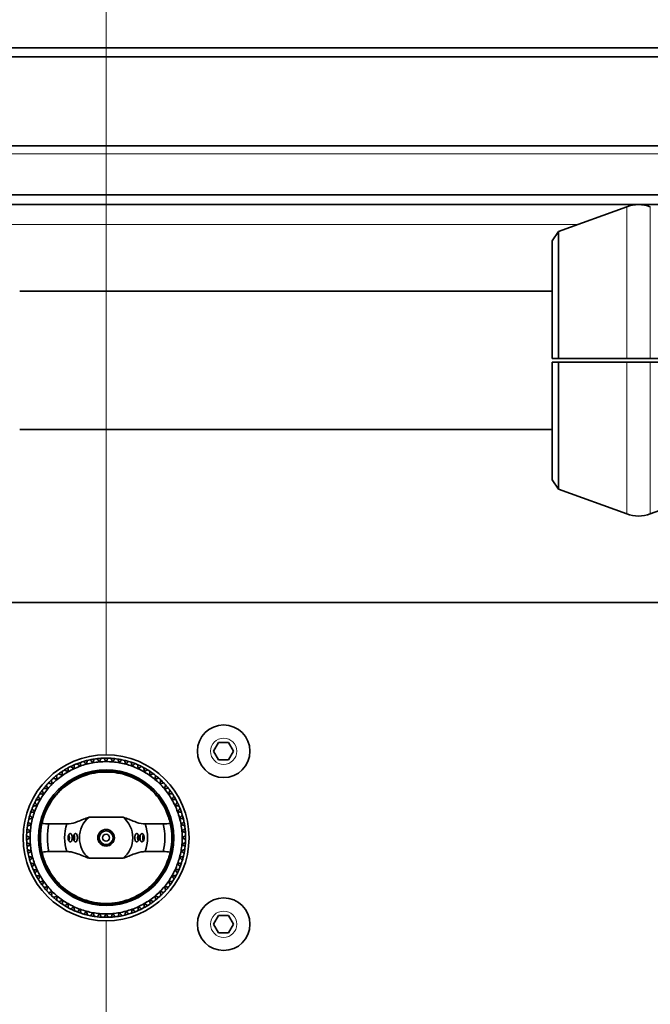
# Model space of a CAD drawing. Header units: millimetres. Extents: x 0 to 7128, y 0 to 5040.
# Tile 6 of 215: x 753 to 845, y 396 to 538. Entities that reach past the tile are written whole.
import ezdxf

# ---------------------------------------------------------------- set-up
doc = ezdxf.new("R2010")
doc.units = ezdxf.units.MM
doc.header["$LTSCALE"] = 12
doc.layers.add('Quote(ISO)', color=7, linetype='Continuous', lineweight=25, true_color=0x80ff00)
doc.layers.add('Spigoli tangenti visibili(ISO)', color=7, linetype='Continuous', lineweight=15, true_color=0x00803f)
doc.layers.add('Spigoli visibili(ISO)', color=7, linetype='Continuous', lineweight=35)
doc.styles.add('Corrente-BSI', font='arial.ttf')
doc.dimstyles.new('DEFAULT-ISO', dxfattribs={"dimscale": 12, "dimtxt": 3.5, "dimasz": 2.5, "dimexe": 1, "dimexo": 1, "dimgap": 0.762, "dimtad": 1, "dimtoh": 1, "dimrnd": 1e-08, "dimtxsty": 'Corrente-BSI', "dimcen": 0.09, "dimdle": 10, "dimclrd": 7, "dimclre": 7, "dimclrt": 7, "dimazin": 2, "dimtfac": 0.571429, "dimtmove": 0, "dimatfit": 3, "dimfxl": 1, "dimtolj": 1, "dimlwd": 5, "dimlwe": 5, "dimarcsym": 0})

# ---------------------------------------------------------------- blocks, each defined once
blk = doc.blocks.new('*D36')
at = {"layer": 'Defpoints', "color": 0, "linetype": 'Continuous', "transparency": 16777216}
for p in [(765.93, 644.2), (2265.93, 432.2), (765.93, 420.2)]:
    blk.add_point(p, dxfattribs=at)
at = {"layer": 'Quote(ISO)', "color": 7, "linetype": 'Continuous', "lineweight": 5, "transparency": 16777216}
for p, q in [((765.93, 432.2), (765.93, 656.2)), ((2265.93, 444.2), (2265.93, 656.2)), ((2235.93, 644.2), (795.93, 644.2))]:
    blk.add_line(p, q, dxfattribs=at)
at = {"layer": 'Quote(ISO)', "color": 7, "linetype": 'Continuous', "transparency": 16777216}
for points in [[(795.93, 649.2), (795.93, 639.2), (765.93, 644.2)], [(2235.93, 649.2), (2235.93, 639.2), (2265.93, 644.2)]]:
    blk.add_solid(points, dxfattribs=at)
at = {"layer": 'Quote(ISO)', "color": 7, "linetype": 'Continuous', "lineweight": 9, "transparency": 16777216, "insert": (1455.26, 696.23), "char_height": 42, "attachment_point": 1, "style": 'Corrente-BSI'}
blk.add_mtext('\\A1;1500', dxfattribs=at)
blk = doc.blocks.new('*D37')
at = {"layer": 'Defpoints', "color": 0, "linetype": 'Continuous', "transparency": 16777216}
for p in [(693.93, 729.58), (693.93, 501.7), (2337.93, 501.7)]:
    blk.add_point(p, dxfattribs=at)
at = {"layer": 'Quote(ISO)', "color": 7, "linetype": 'Continuous', "lineweight": 5, "transparency": 16777216}
for p, q in [((693.93, 513.7), (693.93, 741.58)), ((2337.93, 513.7), (2337.93, 741.58)), ((2307.93, 729.58), (723.93, 729.58))]:
    blk.add_line(p, q, dxfattribs=at)
at = {"layer": 'Quote(ISO)', "color": 7, "linetype": 'Continuous', "transparency": 16777216}
for points in [[(723.93, 734.58), (723.93, 724.58), (693.93, 729.58)], [(2307.93, 734.58), (2307.93, 724.58), (2337.93, 729.58)]]:
    blk.add_solid(points, dxfattribs=at)
at = {"layer": 'Quote(ISO)', "color": 7, "linetype": 'Continuous', "lineweight": 9, "transparency": 16777216, "insert": (1144.34, 782.16), "char_height": 42, "attachment_point": 1, "style": 'Corrente-BSI'}
blk.add_mtext('\\A1;\\fArial|b0|i0;1644 - Max Sheet/Coil Room', dxfattribs=at)
blk = doc.blocks.new('*D42')
at = {"layer": 'Defpoints', "color": 0, "linetype": 'Continuous', "transparency": 16777216}
for p in [(765.93, 420.2), (865.93, 420.2), (865.93, 199.56)]:
    blk.add_point(p, dxfattribs=at)
at = {"layer": 'Quote(ISO)', "color": 7, "linetype": 'Continuous', "lineweight": 5, "transparency": 16777216}
for p, q in [((765.93, 408.2), (765.93, 187.56)), ((865.93, 408.2), (865.93, 187.56)), ((765.93, 199.56), (628.94, 199.56)), ((835.93, 199.56), (795.93, 199.56))]:
    blk.add_line(p, q, dxfattribs=at)
at = {"layer": 'Quote(ISO)', "color": 7, "linetype": 'Continuous', "transparency": 16777216}
for points in [[(795.93, 204.56), (795.93, 194.56), (765.93, 199.56)], [(835.93, 204.56), (835.93, 194.56), (865.93, 199.56)]]:
    blk.add_solid(points, dxfattribs=at)
at = {"layer": 'Quote(ISO)', "color": 7, "linetype": 'Continuous', "lineweight": 9, "transparency": 16777216, "insert": (638.08, 251.59), "char_height": 42, "attachment_point": 1, "style": 'Corrente-BSI'}
blk.add_mtext('\\A1;100', dxfattribs=at)

msp = doc.modelspace()

# ---------------------------------------------------------------- linework, layer by layer
at = {"layer": 'Spigoli tangenti visibili(ISO)'}
for p, q in [((2355.926, 519.026), (675.926, 519.026)), ((841.216, 489.447), (841.216, 511.396)), ((844.636, 489.447), (844.636, 511.396)), ((834.106, 508.808), (749.745, 508.808)), ((841.216, 466.999), (841.216, 488.947)), ((844.636, 466.999), (844.636, 488.947))]:
    msp.add_line(p, q, dxfattribs=at)
for centre in [(782.926, 432.697), (782.926, 407.697)]:
    msp.add_circle(centre, 1.9, dxfattribs=at)
at = {"layer": 'Spigoli visibili(ISO)'}
for p, q in [((2423.926, 534.352), (607.926, 534.352)), ((2423.926, 533.056), (607.926, 533.056)), ((675.926, 520.197), (2355.926, 520.197)), ((2353.926, 513.126), (677.926, 513.126)), ((2337.926, 511.712), (693.926, 511.712)), ((831.365, 507.81), (841.216, 511.396)), ((830.426, 506.468), (831.365, 507.81)), ((831.365, 507.81), (831.365, 489.447)), ((830.426, 489.447), (830.426, 506.468)), ((830.426, 499.197), (753.426, 499.197)), ((830.426, 489.447), (831.365, 489.447)), ((831.365, 488.947), (830.426, 488.947)), ((830.426, 471.926), (830.426, 488.947)), ((831.365, 488.947), (831.365, 470.584)), ((841.216, 489.447), (844.636, 489.447)), ((844.636, 488.947), (841.216, 488.947)), ((830.426, 479.197), (753.426, 479.197)), ((830.426, 471.926), (831.365, 470.584)), ((831.365, 470.584), (841.216, 466.999)), ((854.486, 470.584), (844.636, 466.999)), ((712.926, 454.185), (1486.926, 454.185)), ((781.482, 432.697), (782.204, 433.947)), ((782.204, 431.447), (781.482, 432.697)), ((782.204, 433.947), (783.647, 433.947)), ((783.647, 433.947), (784.369, 432.697)), ((784.369, 432.697), (783.647, 431.447)), ((783.647, 431.447), (782.204, 431.447)), ((768.39, 423.173), (763.462, 423.173)), ((760.269, 422.197), (757.664, 422.197)), ((774.187, 422.197), (771.583, 422.197)), ((757.664, 418.197), (760.269, 418.197)), ((763.462, 417.221), (768.39, 417.221)), ((771.583, 418.197), (774.187, 418.197)), ((781.482, 407.697), (782.204, 408.947)), ((782.204, 408.947), (783.647, 408.947)), ((783.647, 408.947), (784.369, 407.697)), ((782.204, 406.447), (781.482, 407.697)), ((784.369, 407.697), (783.647, 406.447)), ((783.647, 406.447), (782.204, 406.447))]:
    msp.add_line(p, q, dxfattribs=at)
for centre, radius in [((782.926, 432.697), 3.8), ((765.926, 420.197), 12), ((765.926, 420.197), 9.8), ((765.926, 420.197), 9.6), ((765.926, 420.197), 1.2), ((765.926, 420.197), 1.002), ((765.926, 420.197), 1), ((765.926, 420.197), 0.5), ((782.926, 407.697), 3.8)]:
    msp.add_circle(centre, radius, dxfattribs=at)
for centre, radius, start, end in [((842.926, 506.697), 5, 70, 110), ((842.926, 471.697), 5, 250, 290), ((765.926, 420.197), 11.5, 106.59585, 108.65107), ((765.926, 420.197), 11.5, 103.65107, 106.59585), ((765.926, 420.197), 11.5, 101.59585, 103.65107), ((765.926, 420.197), 11.5, 98.65107, 101.59585), ((765.926, 420.197), 11.5, 96.59585, 98.65107), ((765.926, 420.197), 11.5, 93.65107, 96.59585), ((765.926, 420.197), 11, 90, 95), ((765.926, 420.197), 11.5, 91.59585, 93.65107), ((765.926, 420.197), 11.5, 88.65107, 91.59585), ((765.926, 420.197), 11, 85, 90), ((765.926, 420.197), 11.5, 86.59585, 88.65107), ((765.926, 420.197), 11.5, 83.65107, 86.59585), ((765.926, 420.197), 11.5, 81.59585, 83.65107), ((765.926, 420.197), 11.5, 78.65107, 81.59585), ((765.926, 420.197), 11.5, 76.59585, 78.65107), ((765.926, 420.197), 11.5, 73.65107, 76.59585), ((765.926, 420.197), 11.5, 71.59585, 73.65107), ((765.926, 420.197), 11.5, 123.65107, 126.59585), ((765.926, 420.197), 11.5, 121.59585, 123.65107), ((765.926, 420.197), 11.5, 118.65107, 121.59585), ((765.926, 420.197), 11.5, 116.59585, 118.65107), ((765.926, 420.197), 11, 115, 120), ((765.926, 420.197), 11.5, 113.65107, 116.59585), ((765.926, 420.197), 11, 110, 115), ((765.926, 420.197), 11.5, 111.59585, 113.65107), ((765.926, 420.197), 11.5, 108.65107, 111.59585), ((765.926, 420.197), 11, 105, 110), ((765.926, 420.197), 11, 100, 105), ((765.926, 420.197), 11, 95, 100), ((765.926, 420.197), 11, 80, 85), ((765.926, 420.197), 11, 75, 80), ((765.926, 420.197), 11, 70, 75), ((765.926, 420.197), 11.5, 68.65107, 71.59585), ((765.926, 420.197), 11, 65, 70), ((765.926, 420.197), 11.5, 66.59585, 68.65107), ((765.926, 420.197), 11.5, 63.65107, 66.59585), ((765.926, 420.197), 11, 60, 65), ((765.926, 420.197), 11.5, 61.59585, 63.65107), ((765.926, 420.197), 11.5, 58.65107, 61.59585), ((765.926, 420.197), 11.5, 56.59585, 58.65107), ((765.926, 420.197), 11.5, 53.65107, 56.59585), ((765.926, 420.197), 11.5, 133.65107, 136.59585), ((765.926, 420.197), 11.5, 131.59585, 133.65107), ((765.926, 420.197), 11, 130, 135), ((765.926, 420.197), 11.5, 128.65107, 131.59585), ((765.926, 420.197), 11.5, 126.59585, 128.65107), ((765.926, 420.197), 11, 125, 130), ((765.926, 420.197), 11, 120, 125), ((765.926, 420.197), 11, 55, 60), ((765.926, 420.197), 11, 50, 55), ((765.926, 420.197), 11.5, 51.59585, 53.65107), ((765.926, 420.197), 11, 45, 50), ((765.926, 420.197), 11.5, 48.65107, 51.59585), ((765.926, 420.197), 11.5, 46.59585, 48.65107), ((765.926, 420.197), 11.5, 43.65107, 46.59585), ((765.926, 420.197), 11.5, 143.65107, 146.59585), ((765.926, 420.197), 11.5, 141.59585, 143.65107), ((765.926, 420.197), 11.5, 138.65107, 141.59585), ((765.926, 420.197), 11, 140, 145), ((765.926, 420.197), 11.5, 136.59585, 138.65107), ((765.926, 420.197), 11, 135, 140), ((765.926, 420.197), 11, 40, 45), ((765.926, 420.197), 11.5, 41.59585, 43.65107), ((765.926, 420.197), 11, 35, 40), ((765.926, 420.197), 11.5, 38.65107, 41.59585), ((765.926, 420.197), 11.5, 36.59585, 38.65107), ((765.926, 420.197), 11.5, 33.65107, 36.59585), ((765.926, 420.197), 11.5, 151.59585, 153.65107), ((765.926, 420.197), 11.5, 148.65107, 151.59585), ((765.926, 420.197), 11, 150, 155), ((765.926, 420.197), 11.5, 146.59585, 148.65107), ((765.926, 420.197), 11, 145, 150), ((765.926, 420.197), 11, 30, 35), ((765.926, 420.197), 11, 25, 30), ((765.926, 420.197), 11.5, 31.59585, 33.65107), ((765.926, 420.197), 11.5, 28.65107, 31.59585), ((765.926, 420.197), 11.5, 26.59585, 28.65107), ((765.926, 420.197), 11.5, 158.65107, 161.59585), ((765.926, 420.197), 11.5, 156.59585, 158.65107), ((765.926, 420.197), 11.5, 153.65107, 156.59585), ((765.926, 420.197), 11, 155, 160), ((765.926, 420.197), 11, 20, 25), ((765.926, 420.197), 11.5, 23.65107, 26.59585), ((765.926, 420.197), 11.5, 21.59585, 23.65107), ((765.926, 420.197), 11.5, 18.65107, 21.59585), ((765.926, 420.197), 11.5, 166.59585, 168.65107), ((765.926, 420.197), 11.5, 163.65107, 166.59585), ((765.926, 420.197), 11.5, 161.59585, 163.65107), ((765.926, 420.197), 11, 165, 170), ((765.926, 420.197), 11, 160, 165), ((765.926, 420.197), 3.864, 129.62128, 230.37872), ((765.926, 420.197), 3.864, 309.62128, 50.37872), ((765.926, 420.197), 11, 15, 20), ((765.926, 420.197), 11, 10, 15), ((765.926, 420.197), 11.5, 16.59585, 18.65107), ((765.926, 420.197), 11.5, 13.65107, 16.59585), ((765.926, 420.197), 11.5, 11.59585, 13.65107), ((765.926, 420.197), 11.5, 173.65107, 176.59585), ((765.926, 420.197), 11.5, 171.59585, 173.65107), ((765.926, 420.197), 11.5, 168.65107, 171.59585), ((765.926, 420.197), 11, 170, 175), ((765.926, 420.197), 9.5, 167.43334, 192.56666), ((765.926, 420.197), 8.5, 166.39104, 193.60896), ((765.926, 420.197), 6, 160.52878, 199.47122), ((765.926, 420.197), 6, 340.52878, 19.47122), ((765.926, 420.197), 8.5, 346.39104, 13.60896), ((765.926, 420.197), 9.5, 347.43334, 12.56666), ((765.926, 420.197), 11, 5, 10), ((765.926, 420.197), 11.5, 8.65107, 11.59585), ((765.926, 420.197), 11.5, 6.59585, 8.65107), ((765.926, 420.197), 11.5, 3.65107, 6.59585), ((765.926, 420.197), 11.5, 178.65107, 181.59585), ((765.926, 420.197), 11.5, 176.59585, 178.65107), ((765.926, 420.197), 11.5, 181.59585, 183.65107), ((765.926, 420.197), 11, 175, 180), ((765.926, 420.197), 11, 180, 185), ((765.926, 420.197), 11, 0, 5), ((765.926, 420.197), 11, 355, 0), ((765.926, 420.197), 11.5, 1.59585, 3.65107), ((765.926, 420.197), 11.5, 356.59585, 358.65107), ((765.926, 420.197), 11.5, 358.65107, 1.59585), ((765.926, 420.197), 11.5, 183.65107, 186.59585), ((765.926, 420.197), 11.5, 186.59585, 188.65107), ((765.926, 420.197), 11.5, 188.65107, 191.59585), ((765.926, 420.197), 11, 185, 190), ((765.926, 420.197), 11, 350, 355), ((765.926, 420.197), 11.5, 348.65107, 351.59585), ((765.926, 420.197), 11.5, 351.59585, 353.65107), ((765.926, 420.197), 11.5, 353.65107, 356.59585), ((765.926, 420.197), 11.5, 191.59585, 193.65107), ((765.926, 420.197), 11.5, 193.65107, 196.59585), ((765.926, 420.197), 11, 190, 195), ((765.926, 420.197), 11, 195, 200), ((765.926, 420.197), 11, 340, 345), ((765.926, 420.197), 11, 345, 350), ((765.926, 420.197), 11.5, 341.59585, 343.65107), ((765.926, 420.197), 11.5, 343.65107, 346.59585), ((765.926, 420.197), 11.5, 346.59585, 348.65107), ((765.926, 420.197), 11.5, 196.59585, 198.65107), ((765.926, 420.197), 11.5, 198.65107, 201.59585), ((765.926, 420.197), 11.5, 201.59585, 203.65107), ((765.926, 420.197), 11.5, 203.65107, 206.59585), ((765.926, 420.197), 11, 200, 205), ((765.926, 420.197), 11, 205, 210), ((765.926, 420.197), 11, 330, 335), ((765.926, 420.197), 11, 335, 340), ((765.926, 420.197), 11.5, 333.65107, 336.59585), ((765.926, 420.197), 11.5, 336.59585, 338.65107), ((765.926, 420.197), 11.5, 338.65107, 341.59585), ((765.926, 420.197), 11.5, 206.59585, 208.65107), ((765.926, 420.197), 11.5, 208.65107, 211.59585), ((765.926, 420.197), 11.5, 211.59585, 213.65107), ((765.926, 420.197), 11, 210, 215), ((765.926, 420.197), 11, 325, 330), ((765.926, 420.197), 11.5, 326.59585, 328.65107), ((765.926, 420.197), 11.5, 328.65107, 331.59585), ((765.926, 420.197), 11.5, 331.59585, 333.65107), ((765.926, 420.197), 11.5, 213.65107, 216.59585), ((765.926, 420.197), 11.5, 216.59585, 218.65107), ((765.926, 420.197), 11, 215, 220), ((765.926, 420.197), 11.5, 218.65107, 221.59585), ((765.926, 420.197), 11, 220, 225), ((765.926, 420.197), 11, 315, 320), ((765.926, 420.197), 11, 320, 325), ((765.926, 420.197), 11.5, 318.65107, 321.59585), ((765.926, 420.197), 11.5, 321.59585, 323.65107), ((765.926, 420.197), 11.5, 323.65107, 326.59585), ((765.926, 420.197), 11.5, 221.59585, 223.65107), ((765.926, 420.197), 11.5, 223.65107, 226.59585), ((765.926, 420.197), 11.5, 226.59585, 228.65107), ((765.926, 420.197), 11, 225, 230), ((765.926, 420.197), 11.5, 228.65107, 231.59585), ((765.926, 420.197), 11, 230, 235), ((765.926, 420.197), 11, 305, 310), ((765.926, 420.197), 11, 310, 315), ((765.926, 420.197), 11.5, 308.65107, 311.59585), ((765.926, 420.197), 11.5, 311.59585, 313.65107), ((765.926, 420.197), 11.5, 313.65107, 316.59585), ((765.926, 420.197), 11.5, 316.59585, 318.65107), ((765.926, 420.197), 11.5, 231.59585, 233.65107), ((765.926, 420.197), 11.5, 233.65107, 236.59585), ((765.926, 420.197), 11.5, 236.59585, 238.65107), ((765.926, 420.197), 11, 235, 240), ((765.926, 420.197), 11.5, 238.65107, 241.59585), ((765.926, 420.197), 11, 240, 245), ((765.926, 420.197), 11.5, 241.59585, 243.65107), ((765.926, 420.197), 11.5, 243.65107, 246.59585), ((765.926, 420.197), 11, 245, 250), ((765.926, 420.197), 11, 250, 255), ((765.926, 420.197), 11, 285, 290), ((765.926, 420.197), 11, 290, 295), ((765.926, 420.197), 11.5, 293.65107, 296.59585), ((765.926, 420.197), 11, 295, 300), ((765.926, 420.197), 11.5, 296.59585, 298.65107), ((765.926, 420.197), 11, 300, 305), ((765.926, 420.197), 11.5, 298.65107, 301.59585), ((765.926, 420.197), 11.5, 301.59585, 303.65107), ((765.926, 420.197), 11.5, 303.65107, 306.59585), ((765.926, 420.197), 11.5, 306.59585, 308.65107), ((765.926, 420.197), 11.5, 246.59585, 248.65107), ((765.926, 420.197), 11.5, 248.65107, 251.59585), ((765.926, 420.197), 11.5, 251.59585, 253.65107), ((765.926, 420.197), 11.5, 253.65107, 256.59585), ((765.926, 420.197), 11, 255, 260), ((765.926, 420.197), 11.5, 256.59585, 258.65107), ((765.926, 420.197), 11.5, 258.65107, 261.59585), ((765.926, 420.197), 11, 260, 265), ((765.926, 420.197), 11.5, 261.59585, 263.65107), ((765.926, 420.197), 11.5, 263.65107, 266.59585), ((765.926, 420.197), 11, 265, 270), ((765.926, 420.197), 11.5, 266.59585, 268.65107), ((765.926, 420.197), 11.5, 268.65107, 271.59585), ((765.926, 420.197), 11, 270, 275), ((765.926, 420.197), 11.5, 271.59585, 273.65107), ((765.926, 420.197), 11.5, 273.65107, 276.59585), ((765.926, 420.197), 11, 275, 280), ((765.926, 420.197), 11.5, 276.59585, 278.65107), ((765.926, 420.197), 11.5, 278.65107, 281.59585), ((765.926, 420.197), 11, 280, 285), ((765.926, 420.197), 11.5, 281.59585, 283.65107), ((765.926, 420.197), 11.5, 283.65107, 286.59585), ((765.926, 420.197), 11.5, 286.59585, 288.65107), ((765.926, 420.197), 11.5, 288.65107, 291.59585), ((765.926, 420.197), 11.5, 291.59585, 293.65107)]:
    msp.add_arc(centre, radius, start, end, dxfattribs=at)
for centre, major_axis, start_param, end_param in [((760.319, 420.197), (0, 0.6), 3.9164269, 5.508351), ((761.073, 420.197), (0, 0.6), 3.9113232, 5.5134547), ((770.778, 420.197), (0, -0.6), 3.9113232, 5.5134547), ((771.533, 420.197), (0, -0.6), 3.9164269, 5.508351)]:
    msp.add_ellipse(centre, major_axis=major_axis, ratio=0.5, start_param=start_param, end_param=end_param, dxfattribs=at)
for points, weights in [([(831.365, 489.447), (835.858, 489.447), (841.216, 489.447)], [1, 1.00388159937, 1]), ([(841.216, 488.947), (835.858, 488.947), (831.365, 488.947)], [1, 1.00388159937, 1]), ([(844.636, 489.447), (849.994, 489.447), (854.486, 489.447)], [1, 1.00388159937, 1]), ([(854.486, 488.947), (849.994, 488.947), (844.636, 488.947)], [1, 1.00388159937, 1]), ([(763.079, 430.822), (762.865, 431.016), (762.641, 431.218)], [1.02194507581, 1.02622534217, 1.02981488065]), ([(763.212, 431.372), (763.144, 431.091), (763.079, 430.822)], [1.02783003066, 1.02443298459, 1.02040153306]), ([(764.016, 431.03), (763.819, 431.241), (763.614, 431.462)], [1.02194507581, 1.02622534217, 1.02981488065]), ([(764.196, 431.566), (764.104, 431.292), (764.016, 431.03)], [1.02783003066, 1.02443298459, 1.02040153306]), ([(764.967, 431.155), (764.79, 431.383), (764.605, 431.621)], [1.02194507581, 1.02622534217, 1.02981488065]), ([(765.193, 431.674), (765.078, 431.409), (764.967, 431.155)], [1.02783003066, 1.02443298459, 1.02040153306]), ([(765.926, 431.197), (765.769, 431.439), (765.605, 431.693)], [1.02194507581, 1.02622534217, 1.02981488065]), ([(766.196, 431.694), (766.058, 431.44), (765.926, 431.197)], [1.02783003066, 1.02443298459, 1.02040153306]), ([(766.884, 431.155), (766.75, 431.41), (766.609, 431.677)], [1.02194507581, 1.02622534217, 1.02981488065]), ([(767.197, 431.627), (767.037, 431.386), (766.884, 431.155)], [1.02783003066, 1.02443298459, 1.02040153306]), ([(767.836, 431.03), (767.724, 431.296), (767.607, 431.574)], [1.02194507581, 1.02622534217, 1.02981488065]), ([(768.189, 431.472), (768.008, 431.246), (767.836, 431.03)], [1.02783003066, 1.02443298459, 1.02040153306]), ([(768.773, 430.822), (768.684, 431.097), (768.592, 431.384)], [1.02194507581, 1.02622534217, 1.02981488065]), ([(769.163, 431.232), (768.963, 431.023), (768.773, 430.822)], [1.02783003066, 1.02443298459, 1.02040153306]), ([(759.553, 429.77), (759.586, 429.483), (759.616, 429.208)], [1.02783003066, 1.02443298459, 1.02040153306]), ([(760.426, 429.723), (760.169, 429.855), (759.901, 429.992)], [1.02194507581, 1.02622534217, 1.02981488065]), ([(760.412, 430.289), (760.419, 430), (760.426, 429.723)], [1.02783003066, 1.02443298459, 1.02040153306]), ([(761.277, 430.167), (761.033, 430.32), (760.777, 430.48)], [1.02194507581, 1.02622534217, 1.02981488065]), ([(761.312, 430.731), (761.294, 430.443), (761.277, 430.167)], [1.02783003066, 1.02443298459, 1.02040153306]), ([(762.164, 430.534), (761.934, 430.708), (761.693, 430.89)], [1.02194507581, 1.02622534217, 1.02981488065]), ([(762.248, 431.093), (762.205, 430.807), (762.164, 430.534)], [1.02783003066, 1.02443298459, 1.02040153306]), ([(769.688, 430.534), (769.624, 430.815), (769.557, 431.109)], [1.02194507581, 1.02622534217, 1.02981488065]), ([(770.112, 430.908), (769.895, 430.717), (769.688, 430.534)], [1.02783003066, 1.02443298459, 1.02040153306]), ([(770.575, 430.167), (770.535, 430.452), (770.494, 430.751)], [1.02194507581, 1.02622534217, 1.02981488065]), ([(771.03, 430.502), (770.797, 430.331), (770.575, 430.167)], [1.02783003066, 1.02443298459, 1.02040153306]), ([(771.426, 429.723), (771.411, 430.012), (771.396, 430.313)], [1.02194507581, 1.02622534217, 1.02981488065]), ([(771.909, 430.018), (771.662, 429.868), (771.426, 429.723)], [1.02783003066, 1.02443298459, 1.02040153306]), ([(772.235, 429.208), (772.246, 429.496), (772.257, 429.797)], [1.02194507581, 1.02622534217, 1.02981488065]), ([(757.988, 428.518), (758.069, 428.241), (758.148, 427.975)], [1.02783003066, 1.02443298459, 1.02040153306]), ([(758.855, 428.624), (758.579, 428.709), (758.291, 428.797)], [1.02194507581, 1.02622534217, 1.02981488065]), ([(758.743, 429.178), (758.8, 428.895), (758.855, 428.624)], [1.02783003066, 1.02443298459, 1.02040153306]), ([(759.616, 429.208), (759.349, 429.317), (759.07, 429.43)], [1.02194507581, 1.02622534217, 1.02981488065]), ([(772.742, 429.46), (772.483, 429.331), (772.235, 429.208)], [1.02783003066, 1.02443298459, 1.02040153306]), ([(772.996, 428.624), (773.032, 428.91), (773.07, 429.209)], [1.02194507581, 1.02622534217, 1.02981488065]), ([(773.523, 428.83), (773.254, 428.725), (772.996, 428.624)], [1.02783003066, 1.02443298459, 1.02040153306]), ([(773.704, 427.975), (773.765, 428.257), (773.828, 428.552)], [1.02194507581, 1.02622534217, 1.02981488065]), ([(756.663, 427.013), (756.792, 426.754), (756.915, 426.507)], [1.02783003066, 1.02443298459, 1.02040153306]), ([(757.499, 427.268), (757.213, 427.304), (756.914, 427.341)], [1.02194507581, 1.02622534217, 1.02981488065]), ([(757.293, 427.795), (757.398, 427.525), (757.499, 427.268)], [1.02783003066, 1.02443298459, 1.02040153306]), ([(758.148, 427.975), (757.866, 428.036), (757.571, 428.099)], [1.02194507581, 1.02622534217, 1.02981488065]), ([(774.247, 428.135), (773.969, 428.054), (773.704, 427.975)], [1.02783003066, 1.02443298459, 1.02040153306]), ([(774.352, 427.268), (774.437, 427.544), (774.526, 427.832)], [1.02194507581, 1.02622534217, 1.02981488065]), ([(774.907, 427.38), (774.623, 427.323), (774.352, 427.268)], [1.02783003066, 1.02443298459, 1.02040153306]), ([(774.936, 426.507), (775.045, 426.774), (775.159, 427.053)], [1.02194507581, 1.02622534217, 1.02981488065]), ([(756.399, 425.697), (756.111, 425.683), (755.81, 425.668)], [1.02194507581, 1.02622534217, 1.02981488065]), ([(756.105, 426.18), (756.255, 425.933), (756.399, 425.697)], [1.02783003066, 1.02443298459, 1.02040153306]), ([(756.915, 426.507), (756.627, 426.517), (756.325, 426.528)], [1.02194507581, 1.02622534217, 1.02981488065]), ([(775.499, 426.57), (775.211, 426.537), (774.936, 426.507)], [1.02783003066, 1.02443298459, 1.02040153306]), ([(775.452, 425.697), (775.584, 425.954), (775.721, 426.222)], [1.02194507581, 1.02622534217, 1.02981488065]), ([(776.018, 425.711), (775.729, 425.704), (775.452, 425.697)], [1.02783003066, 1.02443298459, 1.02040153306]), ([(755.215, 424.384), (755.406, 424.167), (755.589, 423.959)], [1.02783003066, 1.02443298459, 1.02040153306]), ([(755.956, 424.846), (755.671, 424.806), (755.372, 424.765)], [1.02194507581, 1.02622534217, 1.02981488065]), ([(755.621, 425.301), (755.792, 425.069), (755.956, 424.846)], [1.02783003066, 1.02443298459, 1.02040153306]), ([(775.895, 424.846), (776.049, 425.09), (776.209, 425.346)], [1.02194507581, 1.02622534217, 1.02981488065]), ([(776.46, 424.811), (776.171, 424.829), (775.895, 424.846)], [1.02783003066, 1.02443298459, 1.02040153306]), ([(776.262, 423.959), (776.436, 424.189), (776.618, 424.43)], [1.02194507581, 1.02622534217, 1.02981488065]), ([(755.301, 423.044), (755.026, 422.956), (754.739, 422.863)], [1.02194507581, 1.02622534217, 1.02981488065]), ([(754.891, 423.434), (755.1, 423.235), (755.301, 423.044)], [1.02783003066, 1.02443298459, 1.02040153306]), ([(755.589, 423.959), (755.308, 423.895), (755.014, 423.828)], [1.02194507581, 1.02622534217, 1.02981488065]), ([(776.822, 423.875), (776.536, 423.918), (776.262, 423.959)], [1.02783003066, 1.02443298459, 1.02040153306]), ([(776.551, 423.044), (776.744, 423.258), (776.947, 423.482)], [1.02194507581, 1.02622534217, 1.02981488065]), ([(777.101, 422.911), (776.82, 422.979), (776.551, 423.044)], [1.02783003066, 1.02443298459, 1.02040153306]), ([(754.496, 421.469), (754.737, 421.309), (754.968, 421.156)], [1.02783003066, 1.02443298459, 1.02040153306]), ([(755.093, 422.107), (754.827, 421.995), (754.549, 421.878)], [1.02194507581, 1.02622534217, 1.02981488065]), ([(754.651, 422.46), (754.877, 422.28), (755.093, 422.107)], [1.02783003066, 1.02443298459, 1.02040153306]), ([(776.759, 422.107), (776.97, 422.304), (777.191, 422.509)], [1.02194507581, 1.02622534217, 1.02981488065]), ([(777.295, 421.927), (777.021, 422.019), (776.759, 422.107)], [1.02783003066, 1.02443298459, 1.02040153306]), ([(776.884, 421.156), (777.112, 421.333), (777.35, 421.518)], [1.02194507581, 1.02622534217, 1.02981488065]), ([(754.429, 420.468), (754.683, 420.33), (754.926, 420.197)], [1.02783003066, 1.02443298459, 1.02040153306]), ([(754.926, 420.197), (754.683, 420.041), (754.43, 419.877)], [1.02194507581, 1.02622534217, 1.02981488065]), ([(754.968, 421.156), (754.713, 421.021), (754.446, 420.88)], [1.02194507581, 1.02622534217, 1.02981488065]), ([(777.402, 420.93), (777.137, 421.045), (776.884, 421.156)], [1.02783003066, 1.02443298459, 1.02040153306]), ([(776.926, 420.197), (777.168, 420.354), (777.421, 420.517)], [1.02194507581, 1.02622534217, 1.02981488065]), ([(777.423, 419.926), (777.169, 420.065), (776.926, 420.197)], [1.02783003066, 1.02443298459, 1.02040153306]), ([(754.449, 419.465), (754.714, 419.349), (754.968, 419.238)], [1.02783003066, 1.02443298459, 1.02040153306]), ([(754.968, 419.238), (754.74, 419.061), (754.502, 418.876)], [1.02194507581, 1.02622534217, 1.02981488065]), ([(754.557, 418.467), (754.831, 418.375), (755.093, 418.287)], [1.02783003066, 1.02443298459, 1.02040153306]), ([(776.759, 418.287), (777.024, 418.399), (777.302, 418.516)], [1.02194507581, 1.02622534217, 1.02981488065]), ([(776.884, 419.238), (777.139, 419.373), (777.405, 419.514)], [1.02194507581, 1.02622534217, 1.02981488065]), ([(777.355, 418.925), (777.114, 419.085), (776.884, 419.238)], [1.02783003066, 1.02443298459, 1.02040153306]), ([(755.093, 418.287), (754.881, 418.091), (754.66, 417.886)], [1.02194507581, 1.02622534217, 1.02981488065]), ([(754.751, 417.483), (755.032, 417.415), (755.301, 417.35)], [1.02783003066, 1.02443298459, 1.02040153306]), ([(755.301, 417.35), (755.107, 417.136), (754.905, 416.913)], [1.02194507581, 1.02622534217, 1.02981488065]), ([(776.551, 417.35), (776.825, 417.439), (777.112, 417.531)], [1.02194507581, 1.02622534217, 1.02981488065]), ([(776.961, 416.96), (776.751, 417.159), (776.551, 417.35)], [1.02783003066, 1.02443298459, 1.02040153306]), ([(777.201, 417.934), (776.975, 418.115), (776.759, 418.287)], [1.02783003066, 1.02443298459, 1.02040153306]), ([(755.03, 416.519), (755.316, 416.476), (755.589, 416.435)], [1.02783003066, 1.02443298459, 1.02040153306]), ([(755.589, 416.435), (755.415, 416.205), (755.233, 415.965)], [1.02194507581, 1.02622534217, 1.02981488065]), ([(755.392, 415.584), (755.68, 415.566), (755.956, 415.548)], [1.02783003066, 1.02443298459, 1.02040153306]), ([(755.956, 415.548), (755.803, 415.304), (755.643, 415.049)], [1.02194507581, 1.02622534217, 1.02981488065]), ([(775.895, 415.548), (776.181, 415.588), (776.48, 415.629)], [1.02194507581, 1.02622534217, 1.02981488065]), ([(776.231, 415.093), (776.059, 415.326), (775.895, 415.548)], [1.02783003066, 1.02443298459, 1.02040153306]), ([(776.262, 416.435), (776.544, 416.499), (776.838, 416.566)], [1.02194507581, 1.02622534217, 1.02981488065]), ([(776.637, 416.011), (776.445, 416.228), (776.262, 416.435)], [1.02783003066, 1.02443298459, 1.02040153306]), ([(755.834, 414.683), (756.123, 414.69), (756.399, 414.697)], [1.02783003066, 1.02443298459, 1.02040153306]), ([(756.399, 414.697), (756.268, 414.44), (756.13, 414.172)], [1.02194507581, 1.02622534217, 1.02981488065]), ([(775.452, 414.697), (775.74, 414.712), (776.041, 414.727)], [1.02194507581, 1.02622534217, 1.02981488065]), ([(775.747, 414.214), (775.596, 414.461), (775.452, 414.697)], [1.02783003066, 1.02443298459, 1.02040153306]), ([(756.353, 413.825), (756.64, 413.857), (756.915, 413.888)], [1.02783003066, 1.02443298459, 1.02040153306]), ([(756.915, 413.888), (756.806, 413.621), (756.693, 413.341)], [1.02194507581, 1.02622534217, 1.02981488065]), ([(756.945, 413.015), (757.228, 413.072), (757.499, 413.127)], [1.02783003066, 1.02443298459, 1.02040153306]), ([(757.499, 413.127), (757.414, 412.851), (757.326, 412.563)], [1.02194507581, 1.02622534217, 1.02981488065]), ([(774.559, 412.6), (774.453, 412.869), (774.352, 413.127)], [1.02783003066, 1.02443298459, 1.02040153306]), ([(774.352, 413.127), (774.638, 413.091), (774.938, 413.053)], [1.02194507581, 1.02622534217, 1.02981488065]), ([(775.188, 413.381), (775.059, 413.64), (774.936, 413.888)], [1.02783003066, 1.02443298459, 1.02040153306]), ([(774.936, 413.888), (775.225, 413.877), (775.526, 413.866)], [1.02194507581, 1.02622534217, 1.02981488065]), ([(757.605, 412.259), (757.882, 412.341), (758.148, 412.419)], [1.02783003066, 1.02443298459, 1.02040153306]), ([(758.148, 412.419), (758.087, 412.137), (758.024, 411.842)], [1.02194507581, 1.02622534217, 1.02981488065]), ([(758.328, 411.564), (758.598, 411.67), (758.855, 411.771)], [1.02783003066, 1.02443298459, 1.02040153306]), ([(758.855, 411.771), (758.819, 411.484), (758.782, 411.185)], [1.02194507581, 1.02622534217, 1.02981488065]), ([(773.108, 411.216), (773.051, 411.5), (772.996, 411.771)], [1.02783003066, 1.02443298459, 1.02040153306]), ([(772.996, 411.771), (773.272, 411.686), (773.56, 411.597)], [1.02194507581, 1.02622534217, 1.02981488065]), ([(773.864, 411.876), (773.782, 412.154), (773.704, 412.419)], [1.02783003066, 1.02443298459, 1.02040153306]), ([(773.704, 412.419), (773.986, 412.358), (774.281, 412.295)], [1.02194507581, 1.02622534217, 1.02981488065]), ([(759.11, 410.935), (759.369, 411.063), (759.616, 411.187)], [1.02783003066, 1.02443298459, 1.02040153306]), ([(759.616, 411.187), (759.606, 410.898), (759.595, 410.597)], [1.02194507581, 1.02622534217, 1.02981488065]), ([(759.943, 410.376), (760.19, 410.527), (760.426, 410.671)], [1.02783003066, 1.02443298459, 1.02040153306]), ([(760.426, 410.671), (760.44, 410.383), (760.455, 410.082)], [1.02194507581, 1.02622534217, 1.02981488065]), ([(760.822, 409.892), (761.054, 410.064), (761.277, 410.228)], [1.02783003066, 1.02443298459, 1.02040153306]), ([(761.277, 410.228), (761.316, 409.942), (761.358, 409.643)], [1.02194507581, 1.02622534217, 1.02981488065]), ([(761.739, 409.486), (761.956, 409.678), (762.164, 409.861)], [1.02783003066, 1.02443298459, 1.02040153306]), ([(762.164, 409.861), (762.228, 409.579), (762.295, 409.285)], [1.02194507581, 1.02622534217, 1.02981488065]), ([(769.604, 409.301), (769.647, 409.587), (769.688, 409.861)], [1.02783003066, 1.02443298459, 1.02040153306]), ([(769.688, 409.861), (769.918, 409.686), (770.158, 409.504)], [1.02194507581, 1.02622534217, 1.02981488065]), ([(770.539, 409.663), (770.557, 409.952), (770.575, 410.228)], [1.02783003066, 1.02443298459, 1.02040153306]), ([(770.575, 410.228), (770.819, 410.074), (771.074, 409.914)], [1.02194507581, 1.02622534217, 1.02981488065]), ([(771.44, 410.105), (771.433, 410.394), (771.426, 410.671)], [1.02783003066, 1.02443298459, 1.02040153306]), ([(771.426, 410.671), (771.682, 410.539), (771.951, 410.402)], [1.02194507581, 1.02622534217, 1.02981488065]), ([(772.298, 410.624), (772.266, 410.912), (772.235, 411.187)], [1.02783003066, 1.02443298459, 1.02040153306]), ([(772.235, 411.187), (772.502, 411.078), (772.782, 410.964)], [1.02194507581, 1.02622534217, 1.02981488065]), ([(762.689, 409.162), (762.888, 409.372), (763.079, 409.572)], [1.02783003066, 1.02443298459, 1.02040153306]), ([(763.079, 409.572), (763.167, 409.297), (763.26, 409.01)], [1.02194507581, 1.02622534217, 1.02981488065]), ([(763.663, 408.922), (763.843, 409.148), (764.016, 409.364)], [1.02783003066, 1.02443298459, 1.02040153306]), ([(764.016, 409.364), (764.128, 409.099), (764.245, 408.821)], [1.02194507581, 1.02622534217, 1.02981488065]), ([(764.654, 408.768), (764.814, 409.009), (764.967, 409.239)], [1.02783003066, 1.02443298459, 1.02040153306]), ([(764.967, 409.239), (765.102, 408.984), (765.243, 408.717)], [1.02194507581, 1.02622534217, 1.02981488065]), ([(765.655, 408.7), (765.793, 408.954), (765.926, 409.197)], [1.02783003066, 1.02443298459, 1.02040153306]), ([(765.926, 409.197), (766.082, 408.955), (766.246, 408.702)], [1.02194507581, 1.02622534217, 1.02981488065]), ([(766.658, 408.721), (766.774, 408.986), (766.884, 409.239)], [1.02783003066, 1.02443298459, 1.02040153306]), ([(766.884, 409.239), (767.062, 409.011), (767.247, 408.773)], [1.02194507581, 1.02622534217, 1.02981488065]), ([(767.656, 408.828), (767.748, 409.102), (767.836, 409.364)], [1.02783003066, 1.02443298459, 1.02040153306]), ([(767.836, 409.364), (768.032, 409.153), (768.237, 408.932)], [1.02194507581, 1.02622534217, 1.02981488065]), ([(768.64, 409.022), (768.708, 409.303), (768.773, 409.572)], [1.02783003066, 1.02443298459, 1.02040153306]), ([(768.773, 409.572), (768.987, 409.379), (769.21, 409.176)], [1.02194507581, 1.02622534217, 1.02981488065])]:
    msp.add_rational_spline(points, weights, degree=2, dxfattribs=at)
for points, knots in [([(756.653, 422.264), (756.676, 422.377), (756.732, 422.619), (756.923, 423.241), (757.032, 423.558), (757.334, 424.269), (757.527, 424.662), (757.99, 425.437), (758.278, 425.858), (758.956, 426.674), (759.347, 427.07), (760.54, 428.094), (761.535, 428.699), (763.688, 429.501), (764.846, 429.697), (767.006, 429.697), (768.164, 429.501), (770.317, 428.699), (771.312, 428.094), (772.505, 427.07), (772.896, 426.674), (773.574, 425.858), (773.862, 425.437), (774.324, 424.662), (774.518, 424.269), (774.82, 423.558), (774.929, 423.241), (775.12, 422.619), (775.176, 422.377), (775.198, 422.264)], [-3.1800104, -3.1800104, -3.1800104, -3.1800104, -2.9412019, -2.9412019, -2.7722649, -2.7722649, -2.603328, -2.603328, -2.4454528, -2.4454528, -2.2875777, -2.2875777, -1.9635578, -1.9635578, -1.6395379, -1.6395379, -1.315518, -1.315518, -0.9914981, -0.9914981, -0.833623, -0.833623, -0.6757478, -0.6757478, -0.5068109, -0.5068109, -0.3378739, -0.3378739, -0.0990654, -0.0990654, -0.0990654, -0.0990654]), ([(763.462, 423.173), (763.169, 423.068), (762.884, 422.954), (762.36, 422.742), (762.042, 422.612), (761.376, 422.369), (760.961, 422.252), (760.468, 422.202), (760.367, 422.197), (760.269, 422.197)], [1.12395818, 1.12395818, 1.12395818, 1.12395818, 1.22444998, 1.22444998, 1.34518755, 1.34518755, 1.5450864, 1.5450864, 1.59742125, 1.59742125, 1.59742125, 1.59742125]), ([(771.583, 422.197), (771.484, 422.197), (771.383, 422.202), (770.89, 422.252), (770.475, 422.369), (769.809, 422.612), (769.492, 422.742), (768.967, 422.954), (768.683, 423.068), (768.39, 423.173)], [0.14756401, 0.14756401, 0.14756401, 0.14756401, 0.19989885, 0.19989885, 0.3997977, 0.3997977, 0.52053527, 0.52053527, 0.62102707, 0.62102707, 0.62102707, 0.62102707]), ([(760.752, 420.797), (760.718, 420.797), (760.681, 420.785), (760.604, 420.733), (760.565, 420.687), (760.501, 420.58), (760.473, 420.511), (760.435, 420.359), (760.426, 420.275), (760.426, 420.119), (760.435, 420.036), (760.473, 419.883), (760.501, 419.815), (760.565, 419.707), (760.604, 419.662), (760.687, 419.605), (760.73, 419.594), (760.769, 419.598), (760.805, 419.602), (760.842, 419.621), (760.907, 419.686), (760.935, 419.733), (760.978, 419.838), (760.996, 419.904), (761.02, 420.047), (761.026, 420.125), (761.026, 420.27), (761.02, 420.347), (760.996, 420.491), (760.978, 420.556), (760.935, 420.662), (760.907, 420.708), (760.842, 420.774), (760.805, 420.792), (760.763, 420.797), (760.758, 420.797), (760.752, 420.797)], [-0.18447771, -0.18447771, -0.18447771, -0.18447771, -0.16442208, -0.16442208, -0.14093324, -0.14093324, -0.11744435, -0.11744435, -0.09395546, -0.09395546, -0.07046657, -0.07046657, -0.04697767, -0.04697767, -0.02348884, -0.02348884, 0, 0, 0, 0.02175144, 0.02175144, 0.04350287, 0.04350287, 0.06525228, 0.06525228, 0.08700169, 0.08700169, 0.1087511, 0.1087511, 0.13050051, 0.13050051, 0.15225195, 0.15225195, 0.17400339, 0.17400339, 0.17743659, 0.17743659, 0.17743659, 0.17743659]), ([(761.506, 420.797), (761.473, 420.797), (761.436, 420.786), (761.359, 420.734), (761.319, 420.689), (761.254, 420.582), (761.225, 420.513), (761.186, 420.36), (761.176, 420.276), (761.176, 420.118), (761.186, 420.035), (761.225, 419.882), (761.254, 419.813), (761.319, 419.705), (761.359, 419.66), (761.444, 419.604), (761.487, 419.593), (761.526, 419.599), (761.562, 419.603), (761.598, 419.622), (761.662, 419.688), (761.689, 419.735), (761.731, 419.84), (761.748, 419.906), (761.77, 420.048), (761.776, 420.125), (761.776, 420.269), (761.77, 420.346), (761.748, 420.489), (761.731, 420.554), (761.689, 420.659), (761.662, 420.706), (761.598, 420.772), (761.562, 420.791), (761.52, 420.797), (761.513, 420.797), (761.506, 420.797)], [-0.18513067, -0.18513067, -0.18513067, -0.18513067, -0.16549621, -0.16549621, -0.14185393, -0.14185393, -0.11821159, -0.11821159, -0.09456924, -0.09456924, -0.0709269, -0.0709269, -0.04728456, -0.04728456, -0.02364228, -0.02364228, 0, 0, 0, 0.02161219, 0.02161219, 0.04322439, 0.04322439, 0.0648333, 0.0648333, 0.08644221, 0.08644221, 0.10805112, 0.10805112, 0.12966002, 0.12966002, 0.15127222, 0.15127222, 0.17288441, 0.17288441, 0.17689223, 0.17689223, 0.17689223, 0.17689223]), ([(770.345, 419.597), (770.379, 419.597), (770.415, 419.609), (770.492, 419.66), (770.532, 419.705), (770.598, 419.813), (770.627, 419.882), (770.666, 420.035), (770.676, 420.118), (770.676, 420.276), (770.666, 420.36), (770.627, 420.513), (770.598, 420.582), (770.532, 420.689), (770.492, 420.734), (770.408, 420.79), (770.364, 420.801), (770.325, 420.796), (770.289, 420.791), (770.253, 420.772), (770.19, 420.706), (770.162, 420.659), (770.121, 420.554), (770.104, 420.489), (770.081, 420.346), (770.076, 420.269), (770.076, 420.125), (770.081, 420.048), (770.104, 419.906), (770.121, 419.84), (770.162, 419.735), (770.19, 419.688), (770.253, 419.622), (770.289, 419.603), (770.332, 419.598), (770.338, 419.597), (770.345, 419.597)], [-0.18513067, -0.18513067, -0.18513067, -0.18513067, -0.16549621, -0.16549621, -0.14185393, -0.14185393, -0.11821159, -0.11821159, -0.09456924, -0.09456924, -0.0709269, -0.0709269, -0.04728456, -0.04728456, -0.02364228, -0.02364228, 0, 0, 0, 0.02161219, 0.02161219, 0.04322439, 0.04322439, 0.0648333, 0.0648333, 0.08644221, 0.08644221, 0.10805112, 0.10805112, 0.12966002, 0.12966002, 0.15127222, 0.15127222, 0.17288441, 0.17288441, 0.17689223, 0.17689223, 0.17689223, 0.17689223]), ([(771.1, 419.597), (771.134, 419.597), (771.171, 419.609), (771.247, 419.662), (771.287, 419.707), (771.35, 419.815), (771.378, 419.883), (771.416, 420.036), (771.426, 420.119), (771.426, 420.275), (771.416, 420.359), (771.378, 420.511), (771.35, 420.58), (771.287, 420.687), (771.247, 420.733), (771.165, 420.789), (771.121, 420.801), (771.082, 420.796), (771.046, 420.792), (771.01, 420.774), (770.945, 420.708), (770.916, 420.662), (770.873, 420.556), (770.855, 420.491), (770.831, 420.347), (770.826, 420.27), (770.826, 420.125), (770.831, 420.047), (770.855, 419.904), (770.873, 419.838), (770.916, 419.733), (770.945, 419.686), (771.01, 419.621), (771.046, 419.602), (771.088, 419.598), (771.094, 419.597), (771.1, 419.597)], [-0.18447771, -0.18447771, -0.18447771, -0.18447771, -0.16442208, -0.16442208, -0.14093324, -0.14093324, -0.11744435, -0.11744435, -0.09395546, -0.09395546, -0.07046657, -0.07046657, -0.04697767, -0.04697767, -0.02348884, -0.02348884, 0, 0, 0, 0.02175144, 0.02175144, 0.04350287, 0.04350287, 0.06525228, 0.06525228, 0.08700169, 0.08700169, 0.1087511, 0.1087511, 0.13050051, 0.13050051, 0.15225195, 0.15225195, 0.17400339, 0.17400339, 0.17743659, 0.17743659, 0.17743659, 0.17743659]), ([(756.653, 418.13), (756.676, 418.017), (756.732, 417.775), (756.923, 417.153), (757.032, 416.836), (757.334, 416.126), (757.527, 415.732), (757.99, 414.957), (758.278, 414.537), (758.956, 413.72), (759.347, 413.325), (760.54, 412.301), (761.535, 411.695), (763.688, 410.893), (764.846, 410.697), (767.006, 410.697), (768.164, 410.893), (770.317, 411.695), (771.312, 412.301), (772.505, 413.325), (772.896, 413.72), (773.574, 414.537), (773.862, 414.957), (774.324, 415.732), (774.518, 416.126), (774.82, 416.836), (774.929, 417.153), (775.12, 417.775), (775.176, 418.017), (775.198, 418.13)], [0.0990654, 0.0990654, 0.0990654, 0.0990654, 0.3378739, 0.3378739, 0.5068109, 0.5068109, 0.6757478, 0.6757478, 0.833623, 0.833623, 0.9914981, 0.9914981, 1.315518, 1.315518, 1.6395379, 1.6395379, 1.9635578, 1.9635578, 2.2875777, 2.2875777, 2.4454528, 2.4454528, 2.603328, 2.603328, 2.7722649, 2.7722649, 2.9412019, 2.9412019, 3.1800104, 3.1800104, 3.1800104, 3.1800104]), ([(760.269, 418.197), (760.367, 418.197), (760.468, 418.192), (760.961, 418.143), (761.376, 418.025), (762.042, 417.782), (762.36, 417.653), (762.884, 417.44), (763.169, 417.327), (763.462, 417.221)], [0.14756401, 0.14756401, 0.14756401, 0.14756401, 0.19989885, 0.19989885, 0.3997977, 0.3997977, 0.52053527, 0.52053527, 0.62102707, 0.62102707, 0.62102707, 0.62102707]), ([(768.39, 417.221), (768.683, 417.327), (768.967, 417.44), (769.492, 417.653), (769.809, 417.782), (770.475, 418.025), (770.89, 418.143), (771.383, 418.192), (771.484, 418.197), (771.583, 418.197)], [1.12395818, 1.12395818, 1.12395818, 1.12395818, 1.22444998, 1.22444998, 1.34518755, 1.34518755, 1.5450864, 1.5450864, 1.59742125, 1.59742125, 1.59742125, 1.59742125])]:
    msp.add_open_spline(points, degree=3, knots=knots, dxfattribs=at)
for points in [[(757.664, 422.197), (757.318, 422.198), (756.979, 422.221), (756.653, 422.264)], [(775.198, 422.264), (774.872, 422.221), (774.533, 422.198), (774.187, 422.197)], [(756.653, 418.13), (756.979, 418.173), (757.318, 418.196), (757.664, 418.197)], [(774.187, 418.197), (774.533, 418.196), (774.872, 418.173), (775.198, 418.13)]]:
    msp.add_open_spline(points, degree=3, dxfattribs=at)

# ---------------------------------------------------------------- dimensions: what is measured, and where the dimension line sits
at = {"layer": 'Quote(ISO)', "color": 7, "linetype": 'Continuous', "lineweight": 9}
dim = msp.add_linear_dim(base=(693.926, 729.583), p1=(2337.926, 501.697), p2=(693.926, 501.697), angle=180, text='\\fArial|b0|i0;<> - Max Sheet/Coil Room', dimstyle='DEFAULT-ISO', override={"dimgap": 0.762, "dimtoh": 0, "dimdec": 2, "dimtol": 0, "dimlim": 0, "dimtp": 0, "dimtm": 0, "dimtdec": 2, "dimtofl": 0, "dimatfit": 1}, dxfattribs=at)
dim.commit()
dim.dimension.update_dxf_attribs({"geometry": '*D37', "text_midpoint": (1515.926, 729.583), "dimtype": 160})
for base, p1, p2, override, picture, middle in [((765.926, 644.197), (2265.926, 432.197), (765.926, 420.197), {"dimgap": 0.762, "dimtoh": 0, "dimdec": 2, "dimtol": 0, "dimlim": 0, "dimtp": 0, "dimtm": 0, "dimtdec": 2, "dimtofl": 0, "dimatfit": 1}, '*D36', (1515.926, 644.197)), ((865.926, 199.559), (765.926, 420.197), (865.926, 420.197), {"dimgap": 0.762, "dimtoh": 0, "dimdec": 2, "dimtol": 0, "dimlim": 0, "dimtp": 0, "dimtm": 0, "dimtdec": 2, "dimtofl": 0, "dimatfit": 2}, '*D42', (682.433, 199.559))]:
    dim = msp.add_linear_dim(base=base, p1=p1, p2=p2, angle=180, dimstyle='DEFAULT-ISO', override=override, dxfattribs=at)
    dim.commit()
    dim.dimension.update_dxf_attribs({"geometry": picture, "text_midpoint": middle, "dimtype": 160})

doc.saveas('drawing.dxf')
